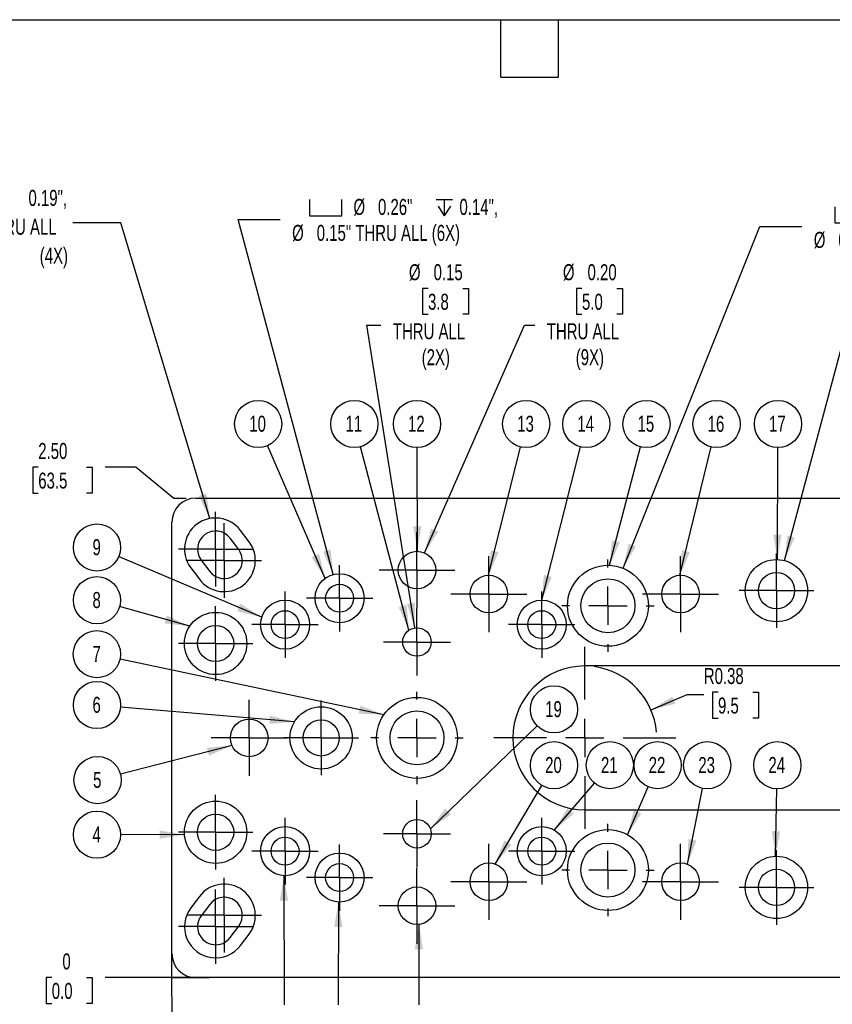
# Model space of a CAD drawing. Header units: inches. Extents: x 0.5 to 21.5, y 0.5 to 16.5.
# Tile 3 of 5: x 5.7 to 14.2, y 6.2 to 16.5. Entities that reach past the tile are written whole.
import ezdxf

# ---------------------------------------------------------------- set-up
doc = ezdxf.new("R2010")
doc.units = ezdxf.units.IN
doc.header["$LTSCALE"] = 2
doc.header["$MEASUREMENT"] = 0
doc.header["$PDSIZE"] = -1
doc.linetypes.add('CENTERX2', pattern=[0.8, 0.5, -0.1, 0.1, -0.1])
doc.layers.add('CENTER', color=40, linetype='CENTERX2')
doc.layers.add('DIMENSIONS', color=140, linetype='Continuous', lineweight=25)
doc.layers.add('TEXT', color=140, linetype='Continuous', lineweight=25)
doc.styles.add('SLDTEXTSTYLE0', font='TXT', dxfattribs={"width": 0.7})
doc.dimstyles.new('SLDDIMSTYLE10', dxfattribs={"dimtxt": 0.169922, "dimasz": 0.26, "dimexe": 0, "dimexo": 0.0625, "dimgap": 0.04248, "dimtad": 0, "dimtih": 1, "dimtoh": 1, "dimlfac": 0.5, "dimrnd": 1e-09, "dimdsep": 46, "dimtxsty": 'SLDTEXTSTYLE0', "dimsah": 1, "dimcen": 0, "dimadec": 0, "dimazin": 2, "dimtfac": 1, "dimtofl": 0, "dimtmove": 0, "dimatfit": 3, "dimfxl": 0, "dimfrac": 2, "dimtolj": 1, "dimtzin": 12, "dimarcsym": 0})
doc.dimstyles.new('SLDDIMSTYLE12', dxfattribs={"dimtxt": 0.18, "dimasz": 0.26, "dimexe": 0, "dimexo": 0.0625, "dimgap": 0, "dimtad": 0, "dimtih": 1, "dimtoh": 1, "dimdec": 0, "dimrnd": 1e-09, "dimzin": 0, "dimdsep": 46, "dimtxsty": 'Standard', "dimsah": 1, "dimcen": 0.09, "dimadec": 0, "dimazin": 0, "dimtfac": 0.26, "dimtdec": 0, "dimtofl": 0, "dimtmove": 0, "dimatfit": 3, "dimfxl": 0, "dimfrac": 2, "dimtolj": 1, "dimtzin": 0, "dimarcsym": 0})
doc.dimstyles.new('SLDDIMSTYLE2', dxfattribs={"dimtxt": 0.169922, "dimasz": 0.26, "dimexe": 0, "dimexo": 0.0625, "dimgap": 0.04248, "dimtad": 0, "dimtih": 1, "dimtoh": 1, "dimdec": 4, "dimzin": 12, "dimdsep": 46, "dimtxsty": 'SLDTEXTSTYLE0', "dimsah": 1, "dimcen": 0.09, "dimadec": 0, "dimazin": 3, "dimtfac": 1, "dimtdec": 0, "dimtofl": 0, "dimtmove": 0, "dimatfit": 3, "dimfxl": 0, "dimfrac": 2, "dimtolj": 1, "dimtzin": 12, "dimarcsym": 0})
doc.dimstyles.new('SLDDIMSTYLE3', dxfattribs={"dimtxt": 0.169922, "dimasz": 0.26, "dimexe": 0, "dimexo": 0.0625, "dimgap": 0.04248, "dimtad": 0, "dimtih": 1, "dimtoh": 1, "dimdec": 0, "dimlfac": 0.5, "dimrnd": 1e-09, "dimdsep": 46, "dimtxsty": 'SLDTEXTSTYLE0', "dimblk1": 'NONE', "dimblk2": 'NONE', "dimsah": 1, "dimcen": 0.09, "dimadec": 0, "dimazin": 2, "dimtfac": 1, "dimtdec": 0, "dimtofl": 0, "dimtmove": 0, "dimatfit": 3, "dimldrblk": 'NONE', "dimfxl": 0, "dimfrac": 2, "dimtolj": 1, "dimtzin": 12, "dimarcsym": 0})
doc.dimstyles.new('SLDDIMSTYLE4', dxfattribs={"dimtxt": 0.169922, "dimasz": 0.26, "dimexe": 0, "dimexo": 0.0625, "dimgap": 0.04248, "dimtad": 0, "dimtih": 1, "dimtoh": 1, "dimlfac": 0.5, "dimrnd": 1e-09, "dimzin": 4, "dimdsep": 46, "dimtxsty": 'SLDTEXTSTYLE0', "dimblk1": 'NONE', "dimblk2": 'NONE', "dimsah": 1, "dimcen": 0.09, "dimadec": 0, "dimazin": 1, "dimtfac": 1, "dimtofl": 0, "dimtmove": 0, "dimatfit": 3, "dimldrblk": 'NONE', "dimfxl": 0, "dimfrac": 2, "dimtolj": 1, "dimtzin": 12, "dimarcsym": 0})
doc.dimstyles.new('SLDDIMSTYLE5', dxfattribs={"dimtxt": 0.169922, "dimasz": 0.26, "dimexe": 0, "dimexo": 0.0625, "dimgap": 0.04248, "dimtad": 0, "dimtih": 1, "dimtoh": 1, "dimlfac": 0.5, "dimrnd": 1e-09, "dimzin": 12, "dimdsep": 46, "dimtxsty": 'SLDTEXTSTYLE0', "dimblk1": 'NONE', "dimblk2": 'NONE', "dimsah": 1, "dimcen": 0.09, "dimadec": 0, "dimazin": 3, "dimtfac": 1, "dimtofl": 0, "dimtmove": 0, "dimatfit": 3, "dimldrblk": 'NONE', "dimfxl": 0, "dimfrac": 2, "dimtolj": 1, "dimtzin": 12, "dimarcsym": 0})
doc.dimstyles.new('SLDDIMSTYLE6', dxfattribs={"dimtxt": 0.169922, "dimasz": 0.26, "dimexe": 0, "dimexo": 0.0625, "dimgap": 0.04248, "dimtad": 0, "dimtih": 1, "dimtoh": 1, "dimlfac": 0.5, "dimrnd": 1e-09, "dimzin": 0, "dimdsep": 46, "dimtxsty": 'SLDTEXTSTYLE0', "dimsah": 1, "dimcen": 0, "dimadec": 0, "dimazin": 0, "dimtfac": 1, "dimtofl": 0, "dimtmove": 0, "dimatfit": 3, "dimfxl": 0, "dimfrac": 2, "dimtolj": 1, "dimtzin": 12, "dimarcsym": 0})
doc.dimstyles.new('SLDDIMSTYLE7', dxfattribs={"dimtxt": 0.169922, "dimasz": 0.26, "dimexe": 0, "dimexo": 0.0625, "dimgap": 0.04248, "dimtad": 0, "dimtih": 1, "dimtoh": 1, "dimlfac": 0.5, "dimrnd": 1e-09, "dimdsep": 46, "dimtxsty": 'SLDTEXTSTYLE0', "dimsah": 1, "dimcen": 0, "dimadec": 0, "dimazin": 2, "dimtfac": 1, "dimtofl": 0, "dimtmove": 0, "dimatfit": 3, "dimfxl": 0, "dimfrac": 2, "dimtolj": 1, "dimtzin": 12, "dimarcsym": 0})
doc.dimstyles.new('SLDDIMSTYLE8', dxfattribs={"dimtxt": 0.169922, "dimasz": 0.26, "dimexe": 0, "dimexo": 0.0625, "dimgap": 0.04248, "dimtad": 0, "dimtih": 1, "dimtoh": 1, "dimlfac": 0.5, "dimrnd": 1e-09, "dimzin": 12, "dimdsep": 46, "dimtxsty": 'SLDTEXTSTYLE0', "dimsah": 1, "dimcen": 0, "dimadec": 0, "dimazin": 3, "dimtfac": 1, "dimtofl": 0, "dimtmove": 0, "dimatfit": 3, "dimfxl": 0, "dimfrac": 2, "dimtolj": 1, "dimtzin": 12, "dimarcsym": 0})
doc.dimstyles.new('SLDDIMSTYLE9', dxfattribs={"dimtxt": 0.169922, "dimasz": 0.26, "dimexe": 0, "dimexo": 0.0625, "dimgap": 0.04248, "dimtad": 0, "dimtih": 1, "dimtoh": 1, "dimlfac": 0.5, "dimrnd": 1e-09, "dimzin": 12, "dimdsep": 46, "dimtxsty": 'SLDTEXTSTYLE0', "dimsah": 1, "dimcen": 0, "dimadec": 0, "dimazin": 3, "dimtfac": 1, "dimtofl": 0, "dimtmove": 0, "dimatfit": 3, "dimfxl": 0, "dimfrac": 2, "dimtolj": 1, "dimtzin": 12, "dimarcsym": 0})

# ---------------------------------------------------------------- blocks, each defined once
blk = doc.blocks.new('_D_2')
at = {"layer": 'DIMENSIONS'}
blk.add_line((15.501, 11.059), (16.547, 12.451), dxfattribs=at)
for start, end in [(53.0753, 94.2665), (131.4532, 180)]:
    blk.add_arc((15.84, 11.51), 0.927, start, end, dxfattribs=at)
for points in [[(16.397, 12.251), (16.189, 12.412), (16.15, 12.343)], [(14.914, 11.51), (14.989, 11.763), (14.91, 11.773)]]:
    blk.add_solid(points, dxfattribs=at)
at = {"layer": 'DIMENSIONS', "char_height": 0.1667, "attachment_point": 1, "style": 'SLDTEXTSTYLE0'}
for s, insert in [('127°', (15.227, 12.587)), ('(4X)', (15.252, 12.317))]:
    blk.add_mtext(s, dxfattribs=dict(at, insert=insert))
blk = doc.blocks.new('_D_3')
at = {"layer": 'DIMENSIONS'}
for p, q in [((6.015, 6.51), (5.958, 6.51)), ((5.958, 6.51), (5.958, 6.24)), ((6.379, 6.51), (6.436, 6.51)), ((6.436, 6.51), (6.436, 6.24)), ((7.268, 6.51), (6.571, 6.51)), ((7.268, 6.51), (7.661, 6.51)), ((7.661, 6.51), (7.368, 6.51)), ((5.958, 6.24), (6.015, 6.24)), ((6.436, 6.24), (6.379, 6.24))]:
    blk.add_line(p, q, dxfattribs=at)
at = {"layer": 'DIMENSIONS', "attachment_point": 1, "style": 'SLDTEXTSTYLE0'}
for s, insert, char_height in [('0', (6.126, 6.763), 0.167), ('0.0', (6.015, 6.455), 0.1667)]:
    blk.add_mtext(s, dxfattribs=dict(at, insert=insert, char_height=char_height))
blk = doc.blocks.new('_None')
blk = doc.blocks.new('_D_4')
at = {"layer": 'DIMENSIONS'}
for p, q in [((5.874, 11.833), (5.817, 11.833)), ((5.817, 11.833), (5.817, 11.563)), ((6.379, 11.833), (6.436, 11.833)), ((6.436, 11.833), (6.436, 11.563)), ((6.896, 11.833), (6.571, 11.833)), ((6.896, 11.833), (7.289, 11.51)), ((5.817, 11.563), (5.874, 11.563)), ((6.436, 11.563), (6.379, 11.563)), ((7.289, 11.51), (7.418, 11.51))]:
    blk.add_line(p, q, dxfattribs=at)
at = {"layer": 'DIMENSIONS', "char_height": 0.1667, "attachment_point": 1, "style": 'SLDTEXTSTYLE0'}
for s, insert in [('2.50', (5.874, 12.086)), ('63.5', (5.874, 11.777))]:
    blk.add_mtext(s, dxfattribs=dict(at, insert=insert))
blk = doc.blocks.new('_D_5')
at = {"layer": 'DIMENSIONS'}
for p, q in [((7.27, 6.117), (7.268, 6.51)), ((7.27, 6.117), (7.27, 5.723)), ((7.27, 5.531), (7.27, 5.588)), ((7.27, 5.588), (7.54, 5.588)), ((7.54, 5.588), (7.54, 5.531)), ((7.27, 5.167), (7.27, 5.11)), ((7.54, 5.11), (7.54, 5.167)), ((7.27, 5.11), (7.54, 5.11))]:
    blk.add_line(p, q, dxfattribs=at)
at = {"layer": 'DIMENSIONS', "attachment_point": 1, "rotation": 90, "style": 'SLDTEXTSTYLE0'}
for s, insert, char_height in [('0.0', (7.326, 5.167), 0.1667), ('0', (7.017, 5.278), 0.167)]:
    blk.add_mtext(s, dxfattribs=dict(at, insert=insert, char_height=char_height))
blk = doc.blocks.new('_D_6')
at = {"layer": 'DIMENSIONS'}
for p, q in [((15.882, 6.66), (15.882, 5.723)), ((15.882, 5.531), (15.882, 5.588)), ((15.882, 5.588), (16.152, 5.588)), ((16.152, 5.588), (16.152, 5.531)), ((15.882, 4.884), (15.882, 4.827)), ((15.882, 4.827), (16.152, 4.827)), ((16.152, 4.827), (16.152, 4.884))]:
    blk.add_line(p, q, dxfattribs=at)
at = {"layer": 'DIMENSIONS', "char_height": 0.1667, "attachment_point": 1, "rotation": 90, "style": 'SLDTEXTSTYLE0'}
for s, insert in [('109.4', (15.937, 4.884)), ('4.31', (15.629, 4.955))]:
    blk.add_mtext(s, dxfattribs=dict(at, insert=insert))
blk = doc.blocks.new('_D_7')
at = {"layer": 'DIMENSIONS'}
for p, q in [((11.546, 13.698), (11.489, 13.698)), ((11.489, 13.698), (11.489, 13.428)), ((11.91, 13.698), (11.967, 13.698)), ((11.967, 13.698), (11.967, 13.428)), ((11.489, 13.428), (11.546, 13.428)), ((11.967, 13.428), (11.91, 13.428)), ((9.904, 10.94), (10.948, 13.316)), ((10.948, 13.316), (11.054, 13.316))]:
    blk.add_line(p, q, dxfattribs=at)
blk.add_solid([(9.904, 10.94), (10.045, 11.162), (9.972, 11.194)], dxfattribs=at)
at = {"layer": 'DIMENSIONS', "char_height": 0.1667, "attachment_point": 1, "style": 'SLDTEXTSTYLE0'}
for s, insert in [('%%c', (11.347, 13.95)), ('0.20', (11.604, 13.95)), ('5.0', (11.546, 13.642)), ('THRU ALL', (11.179, 13.334)), ('(9X)', (11.481, 13.064))]:
    blk.add_mtext(s, dxfattribs=dict(at, insert=insert))
blk = doc.blocks.new('_D_8')
at = {"layer": 'DIMENSIONS'}
for p, q in [((9.94, 13.698), (9.883, 13.698)), ((9.883, 13.698), (9.883, 13.428)), ((10.304, 13.698), (10.361, 13.698)), ((10.361, 13.698), (10.361, 13.428)), ((9.883, 13.428), (9.94, 13.428)), ((10.361, 13.428), (10.304, 13.428)), ((9.801, 10.158), (9.301, 13.316)), ((9.301, 13.316), (9.448, 13.316))]:
    blk.add_line(p, q, dxfattribs=at)
blk.add_solid([(9.801, 10.158), (9.8, 10.421), (9.721, 10.408)], dxfattribs=at)
at = {"layer": 'DIMENSIONS', "char_height": 0.1667, "attachment_point": 1, "style": 'SLDTEXTSTYLE0'}
for s, insert in [('%%c', (9.741, 13.95)), ('0.15', (9.998, 13.95)), ('3.8', (9.94, 13.642)), ('THRU ALL', (9.573, 13.334)), ('(2X)', (9.874, 13.064))]:
    blk.add_mtext(s, dxfattribs=dict(at, insert=insert))
blk = doc.blocks.new('SW_SYMBOL_HOLE_SPOT')
at = {"layer": 'DIMENSIONS', "color": 0}
for p, q in [((0, 68.9), (0, 5.9)), ((126, 5.9), (126, 68.9)), ((0, 5.9), (126, 5.9))]:
    blk.add_line(p, q, dxfattribs=at)
blk = doc.blocks.new('SW_SYMBOL_HOLE_DEPTH')
at = {"layer": 'DIMENSIONS', "color": 0}
for p, q in [((0, 68.9), (63, 68.9)), ((7.9, 43.7), (31.5, 5.9)), ((31.5, 68.9), (31.5, 5.9)), ((55.1, 43.7), (31.5, 5.9))]:
    blk.add_line(p, q, dxfattribs=at)
blk = doc.blocks.new('_D_9')
at = {"layer": 'DIMENSIONS'}
for p, q in [((13.659, 10.86), (14.33, 13.365)), ((14.33, 13.365), (14.795, 13.365))]:
    blk.add_line(p, q, dxfattribs=at)
blk.add_solid([(13.659, 10.86), (13.765, 11.1), (13.688, 11.121)], dxfattribs=at)
at = {"layer": 'DIMENSIONS', "xscale": 0.002688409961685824, "yscale": 0.002688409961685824, "zscale": 0.002688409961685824}
for name, p in [('SW_SYMBOL_HOLE_SPOT', (14.893, 13.522)), ('SW_SYMBOL_HOLE_DEPTH', (16.215, 13.522))]:
    blk.add_blockref(name, p, dxfattribs=at)
at = {"layer": 'DIMENSIONS', "attachment_point": 1, "style": 'SLDTEXTSTYLE0'}
for s, insert, char_height in [('%%c', (15.352, 13.715), 0.1667), ('0.32"', (15.608, 13.715), 0.1667), ('0.19"', (16.458, 13.715), 0.1667), ('%%c', (14.92, 13.445), 0.1667), ('0.19" THRU ALL', (15.176, 13.445), 0.16667), ('(5X)', (15.731, 13.175), 0.1667)]:
    blk.add_mtext(s, dxfattribs=dict(at, insert=insert, char_height=char_height))
blk = doc.blocks.new('_D_10')
at = {"layer": 'DIMENSIONS'}
for p, q in [((8.951, 10.714), (7.96, 14.416)), ((7.96, 14.416), (8.397, 14.416))]:
    blk.add_line(p, q, dxfattribs=at)
blk.add_solid([(8.951, 10.714), (8.923, 10.976), (8.846, 10.955)], dxfattribs=at)
at = {"layer": 'DIMENSIONS', "xscale": 0.002688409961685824, "yscale": 0.002688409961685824, "zscale": 0.002688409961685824}
for name, p in [('SW_SYMBOL_HOLE_SPOT', (8.702, 14.438)), ('SW_SYMBOL_HOLE_DEPTH', (10.025, 14.438))]:
    blk.add_blockref(name, p, dxfattribs=at)
at = {"layer": 'DIMENSIONS', "attachment_point": 1, "style": 'SLDTEXTSTYLE0'}
for s, insert, char_height in [('%%c', (9.162, 14.631), 0.1667), ('0.26"', (9.418, 14.631), 0.1667), ('0.14",', (10.268, 14.631), 0.1667), ('0.15" THRU ALL (6X)', (8.779, 14.36), 0.16667), ('%%c', (8.522, 14.36), 0.1667)]:
    blk.add_mtext(s, dxfattribs=dict(at, insert=insert, char_height=char_height))
blk = doc.blocks.new('_D_11')
at = {"layer": 'DIMENSIONS'}
for p, q in [((11.974, 10.78), (13.402, 14.342)), ((13.402, 14.342), (13.839, 14.342))]:
    blk.add_line(p, q, dxfattribs=at)
blk.add_solid([(11.974, 10.78), (12.108, 11.006), (12.033, 11.036)], dxfattribs=at)
at = {"layer": 'DIMENSIONS', "xscale": 0.002688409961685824, "yscale": 0.002688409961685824, "zscale": 0.002688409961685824}
for name, p in [('SW_SYMBOL_HOLE_SPOT', (14.185, 14.364)), ('SW_SYMBOL_HOLE_DEPTH', (15.507, 14.364))]:
    blk.add_blockref(name, p, dxfattribs=at)
at = {"layer": 'DIMENSIONS', "attachment_point": 1, "style": 'SLDTEXTSTYLE0'}
for s, insert, char_height in [('%%c', (14.644, 14.557), 0.1667), ('0.42"', (14.9, 14.557), 0.1667), ('0.28"', (15.75, 14.557), 0.1667), ('%%c', (13.964, 14.287), 0.1667), ('0.28" THRU ALL (3X)', (14.221, 14.287), 0.16667)]:
    blk.add_mtext(s, dxfattribs=dict(at, insert=insert, char_height=char_height))
blk = doc.blocks.new('_D_12')
at = {"layer": 'DIMENSIONS'}
for p, q in [((12.266, 9.302), (12.644, 9.462)), ((12.644, 9.462), (12.817, 9.462)), ((12.965, 9.486), (12.908, 9.486)), ((12.908, 9.486), (12.908, 9.216)), ((13.329, 9.486), (13.386, 9.486)), ((13.386, 9.486), (13.386, 9.216)), ((12.908, 9.216), (12.965, 9.216)), ((13.386, 9.216), (13.329, 9.216))]:
    blk.add_line(p, q, dxfattribs=at)
blk.add_arc((11.575, 9.01), 0.75, 4.4851, 82.4054, dxfattribs=at)
blk.add_solid([(12.266, 9.302), (12.521, 9.367), (12.489, 9.441)], dxfattribs=at)
at = {"layer": 'DIMENSIONS', "char_height": 0.1667, "attachment_point": 1, "style": 'SLDTEXTSTYLE0'}
for s, insert in [('R0.38', (12.817, 9.739)), ('9.5', (12.965, 9.431))]:
    blk.add_mtext(s, dxfattribs=dict(at, insert=insert))
blk = doc.blocks.new('SW_NOTE_0_7')
at = {"layer": 'TEXT', "color": 0, "xscale": 0.002688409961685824, "yscale": 0.002688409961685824, "zscale": 0.002688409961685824}
for name, p in [('SW_SYMBOL_HOLE_SPOT', (-3.822, 0.151)), ('SW_SYMBOL_HOLE_DEPTH', (-0.965, 0.151))]:
    blk.add_blockref(name, p, dxfattribs=at)
at = {"layer": 'TEXT', "color": 0, "attachment_point": 3, "style": 'SLDTEXTSTYLE0'}
for s, insert, char_height in [('M-SLOT 0.32"X0.40"', (-1.134, 0.343), 0.16667), ('0.19",', (-0.06, 0.343), 0.1667), ('M-SLOT 0.19"X0.26 THRU ALL', (-0.169, 0.042), 0.16667), ('(4X)', (-0.05, -0.259), 0.1667)]:
    blk.add_mtext(s, dxfattribs=dict(at, insert=insert, char_height=char_height))
blk = doc.blocks.new('SW_NOTE_0_11')
at = {"layer": 'TEXT', "color": 0}
blk.add_circle((-0.246, 0), 0.246, dxfattribs=at)
at = {"layer": 'TEXT', "color": 0, "insert": (-0.249, 0.086), "char_height": 0.167, "attachment_point": 2, "style": 'SLDTEXTSTYLE0'}
blk.add_mtext('4', dxfattribs=at)
blk = doc.blocks.new('SW_NOTE_0_12')
at = {"layer": 'TEXT', "color": 0}
blk.add_circle((-0.238, -0.061), 0.246, dxfattribs=at)
at = {"layer": 'TEXT', "color": 0, "insert": (-0.241, 0.025), "char_height": 0.167, "attachment_point": 2, "style": 'SLDTEXTSTYLE0'}
blk.add_mtext('5', dxfattribs=at)
blk = doc.blocks.new('SW_NOTE_0_13')
at = {"layer": 'TEXT', "color": 0}
blk.add_circle((-0.245, 0.021), 0.246, dxfattribs=at)
at = {"layer": 'TEXT', "color": 0, "insert": (-0.248, 0.107), "char_height": 0.167, "attachment_point": 2, "style": 'SLDTEXTSTYLE0'}
blk.add_mtext('6', dxfattribs=at)
blk = doc.blocks.new('SW_NOTE_0_14')
at = {"layer": 'TEXT', "color": 0}
blk.add_circle((-0.241, 0.051), 0.246, dxfattribs=at)
at = {"layer": 'TEXT', "color": 0, "insert": (-0.244, 0.137), "char_height": 0.167, "attachment_point": 2, "style": 'SLDTEXTSTYLE0'}
blk.add_mtext('7', dxfattribs=at)
blk = doc.blocks.new('SW_NOTE_0_15')
at = {"layer": 'TEXT', "color": 0}
blk.add_circle((-0.237, 0.066), 0.246, dxfattribs=at)
at = {"layer": 'TEXT', "color": 0, "insert": (-0.24, 0.152), "char_height": 0.167, "attachment_point": 2, "style": 'SLDTEXTSTYLE0'}
blk.add_mtext('8', dxfattribs=at)
blk = doc.blocks.new('SW_NOTE_0_16')
at = {"layer": 'TEXT', "color": 0}
blk.add_circle((-0.226, 0.096), 0.246, dxfattribs=at)
at = {"layer": 'TEXT', "color": 0, "insert": (-0.229, 0.182), "char_height": 0.167, "attachment_point": 2, "style": 'SLDTEXTSTYLE0'}
blk.add_mtext('9', dxfattribs=at)
blk = doc.blocks.new('SW_NOTE_0_17')
at = {"layer": 'TEXT', "color": 0}
blk.add_circle((-0.098, 0.226), 0.246, dxfattribs=at)
at = {"layer": 'TEXT', "color": 0, "insert": (-0.104, 0.312), "char_height": 0.1667, "attachment_point": 2, "style": 'SLDTEXTSTYLE0'}
blk.add_mtext('10', dxfattribs=at)
blk = doc.blocks.new('SW_NOTE_0_18')
at = {"layer": 'TEXT', "color": 0}
blk.add_circle((-0.063, 0.238), 0.246, dxfattribs=at)
at = {"layer": 'TEXT', "color": 0, "insert": (-0.069, 0.324), "char_height": 0.1667, "attachment_point": 2, "style": 'SLDTEXTSTYLE0'}
blk.add_mtext('11', dxfattribs=at)
blk = doc.blocks.new('SW_NOTE_0_19')
at = {"layer": 'TEXT', "color": 0}
blk.add_circle((-0.001, 0.246), 0.246, dxfattribs=at)
at = {"layer": 'TEXT', "color": 0, "insert": (-0.007, 0.332), "char_height": 0.1667, "attachment_point": 2, "style": 'SLDTEXTSTYLE0'}
blk.add_mtext('12', dxfattribs=at)
blk = doc.blocks.new('SW_NOTE_0_20')
at = {"layer": 'TEXT', "color": 0}
blk.add_circle((0.059, 0.239), 0.246, dxfattribs=at)
at = {"layer": 'TEXT', "color": 0, "insert": (0.053, 0.325), "char_height": 0.1667, "attachment_point": 2, "style": 'SLDTEXTSTYLE0'}
blk.add_mtext('13', dxfattribs=at)
blk = doc.blocks.new('SW_NOTE_0_21')
at = {"layer": 'TEXT', "color": 0}
blk.add_circle((0.06, 0.238), 0.246, dxfattribs=at)
at = {"layer": 'TEXT', "color": 0, "insert": (0.054, 0.324), "char_height": 0.1667, "attachment_point": 2, "style": 'SLDTEXTSTYLE0'}
blk.add_mtext('14', dxfattribs=at)
blk = doc.blocks.new('SW_NOTE_0_22')
at = {"layer": 'TEXT', "color": 0}
blk.add_circle((0.062, 0.238), 0.246, dxfattribs=at)
at = {"layer": 'TEXT', "color": 0, "insert": (0.056, 0.324), "char_height": 0.1667, "attachment_point": 2, "style": 'SLDTEXTSTYLE0'}
blk.add_mtext('15', dxfattribs=at)
blk = doc.blocks.new('SW_NOTE_0_23')
at = {"layer": 'TEXT', "color": 0}
blk.add_circle((0.058, 0.239), 0.246, dxfattribs=at)
at = {"layer": 'TEXT', "color": 0, "insert": (0.052, 0.325), "char_height": 0.1667, "attachment_point": 2, "style": 'SLDTEXTSTYLE0'}
blk.add_mtext('16', dxfattribs=at)
blk = doc.blocks.new('SW_NOTE_0_24')
at = {"layer": 'TEXT', "color": 0}
blk.add_circle((0.001, 0.246), 0.246, dxfattribs=at)
at = {"layer": 'TEXT', "color": 0, "insert": (-0.005, 0.332), "char_height": 0.1667, "attachment_point": 2, "style": 'SLDTEXTSTYLE0'}
blk.add_mtext('17', dxfattribs=at)
blk = doc.blocks.new('SW_NOTE_0_26')
at = {"layer": 'TEXT', "color": 0}
blk.add_circle((0.177, 0.171), 0.246, dxfattribs=at)
at = {"layer": 'TEXT', "color": 0, "insert": (0.171, 0.257), "char_height": 0.1667, "attachment_point": 2, "style": 'SLDTEXTSTYLE0'}
blk.add_mtext('19', dxfattribs=at)
blk = doc.blocks.new('SW_NOTE_0_27')
at = {"layer": 'TEXT', "color": 0}
blk.add_circle((0.126, 0.211), 0.246, dxfattribs=at)
at = {"layer": 'TEXT', "color": 0, "insert": (0.12, 0.297), "char_height": 0.1667, "attachment_point": 2, "style": 'SLDTEXTSTYLE0'}
blk.add_mtext('20', dxfattribs=at)
blk = doc.blocks.new('SW_NOTE_0_28')
at = {"layer": 'TEXT', "color": 0}
blk.add_circle((0.16, 0.187), 0.246, dxfattribs=at)
at = {"layer": 'TEXT', "color": 0, "insert": (0.154, 0.273), "char_height": 0.1667, "attachment_point": 2, "style": 'SLDTEXTSTYLE0'}
blk.add_mtext('21', dxfattribs=at)
blk = doc.blocks.new('SW_NOTE_0_29')
at = {"layer": 'TEXT', "color": 0}
blk.add_circle((0.097, 0.226), 0.246, dxfattribs=at)
at = {"layer": 'TEXT', "color": 0, "insert": (0.091, 0.312), "char_height": 0.1667, "attachment_point": 2, "style": 'SLDTEXTSTYLE0'}
blk.add_mtext('22', dxfattribs=at)
blk = doc.blocks.new('SW_NOTE_0_30')
at = {"layer": 'TEXT', "color": 0}
blk.add_circle((0.048, 0.241), 0.246, dxfattribs=at)
at = {"layer": 'TEXT', "color": 0, "insert": (0.042, 0.327), "char_height": 0.1667, "attachment_point": 2, "style": 'SLDTEXTSTYLE0'}
blk.add_mtext('23', dxfattribs=at)
blk = doc.blocks.new('SW_NOTE_0_31')
at = {"layer": 'TEXT', "color": 0}
blk.add_circle((0.005, 0.246), 0.246, dxfattribs=at)
at = {"layer": 'TEXT', "color": 0, "insert": (-0.001, 0.332), "char_height": 0.1667, "attachment_point": 2, "style": 'SLDTEXTSTYLE0'}
blk.add_mtext('24', dxfattribs=at)
blk = doc.blocks.new('SW_CENTERMARKSYMBOL_0')
at = {"layer": 'CENTER', "color": 0}
for p, q in [((0, 0.4), (0, 0.95)), ((0, 0), (0, 0.2)), ((-0.4, 0), (-0.95, 0)), ((0, 0), (-0.2, 0)), ((0, 0), (0, -0.2)), ((0, 0), (0.2, 0)), ((0.4, 0), (0.95, 0)), ((0, -0.4), (0, -0.95))]:
    blk.add_line(p, q, dxfattribs=at)
blk = doc.blocks.new('SW_CENTERMARKSYMBOL_1')
at = {"layer": 'CENTER', "color": 0}
for p, q in [((0, 0.2), (0, 0.389)), ((0, 0), (0, 0.2)), ((-0.2, 0), (-0.389, 0)), ((0, 0), (-0.2, 0)), ((0, 0), (0, -0.2)), ((0, 0), (0.2, 0)), ((0.2, 0), (0.389, 0)), ((0, -0.2), (0, -0.389))]:
    blk.add_line(p, q, dxfattribs=at)
blk = doc.blocks.new('SW_CENTERMARKSYMBOL_2')
at = {"layer": 'CENTER', "color": 0}
for p, q in [((0, 0.2), (0, 0.389)), ((0, 0), (0, 0.2)), ((-0.2, 0), (-0.389, 0)), ((0, 0), (-0.2, 0)), ((0, 0), (0, -0.2)), ((0, 0), (0.2, 0)), ((0.2, 0), (0.389, 0)), ((0, -0.2), (0, -0.389))]:
    blk.add_line(p, q, dxfattribs=at)
blk = doc.blocks.new('SW_CENTERMARKSYMBOL_3')
at = {"layer": 'CENTER', "color": 0}
for p, q in [((0, 0.2), (0, 0.389)), ((0, 0), (0, 0.2)), ((-0.2, 0), (-0.389, 0)), ((0, 0), (-0.2, 0)), ((0, 0), (0, -0.2)), ((0, 0), (0.2, 0)), ((0.2, 0), (0.389, 0)), ((0, -0.2), (0, -0.389))]:
    blk.add_line(p, q, dxfattribs=at)
blk = doc.blocks.new('SW_CENTERMARKSYMBOL_4')
at = {"layer": 'CENTER', "color": 0}
for p, q in [((0, 0.2), (0, 0.346)), ((0, 0), (0, 0.2)), ((-0.2, 0), (-0.346, 0)), ((0, 0), (-0.2, 0)), ((0, 0), (0, -0.2)), ((0, 0), (0.2, 0)), ((0.2, 0), (0.346, 0)), ((0, -0.2), (0, -0.346))]:
    blk.add_line(p, q, dxfattribs=at)
blk = doc.blocks.new('SW_CENTERMARKSYMBOL_5')
at = {"layer": 'CENTER', "color": 0}
for p, q in [((0, 0.2), (0, 0.346)), ((0, 0), (0, 0.2)), ((-0.2, 0), (-0.346, 0)), ((0, 0), (-0.2, 0)), ((0, 0), (0, -0.2)), ((0, 0), (0.2, 0)), ((0.2, 0), (0.346, 0)), ((0, -0.2), (0, -0.346))]:
    blk.add_line(p, q, dxfattribs=at)
blk = doc.blocks.new('SW_CENTERMARKSYMBOL_6')
at = {"layer": 'CENTER', "color": 0}
for p, q in [((0, 0.2), (0, 0.3959)), ((0, 0), (0, 0.2)), ((-0.2, 0), (-0.3959, 0)), ((0, 0), (-0.2, 0)), ((0, 0), (0, -0.2)), ((0, 0), (0.2, 0)), ((0.2, 0), (0.3959, 0)), ((0, -0.2), (0, -0.3959))]:
    blk.add_line(p, q, dxfattribs=at)
blk = doc.blocks.new('SW_CENTERMARKSYMBOL_7')
at = {"layer": 'CENTER', "color": 0}
for p, q in [((0, 0.2), (0, 0.3959)), ((0, 0), (0, 0.2)), ((-0.2, 0), (-0.3959, 0)), ((0, 0), (-0.2, 0)), ((0, 0), (0, -0.2)), ((0, 0), (0.2, 0)), ((0.2, 0), (0.3959, 0)), ((0, -0.2), (0, -0.3959))]:
    blk.add_line(p, q, dxfattribs=at)
blk = doc.blocks.new('SW_CENTERMARKSYMBOL_8')
at = {"layer": 'CENTER', "color": 0}
for p, q in [((0, 0.2), (0, 0.349)), ((0, 0), (0, 0.2)), ((-0.2, 0), (-0.349, 0)), ((0, 0), (-0.2, 0)), ((0, 0), (0, -0.2)), ((0, 0), (0.2, 0)), ((0.2, 0), (0.349, 0)), ((0, -0.2), (0, -0.349))]:
    blk.add_line(p, q, dxfattribs=at)
blk = doc.blocks.new('SW_CENTERMARKSYMBOL_9')
at = {"layer": 'CENTER', "color": 0}
for p, q in [((0, 0.2), (0, 0.346)), ((0, 0), (0, 0.2)), ((-0.2, 0), (-0.346, 0)), ((0, 0), (-0.2, 0)), ((0, 0), (0, -0.2)), ((0, 0), (0.2, 0)), ((0.2, 0), (0.346, 0)), ((0, -0.2), (0, -0.346))]:
    blk.add_line(p, q, dxfattribs=at)
blk = doc.blocks.new('SW_CENTERMARKSYMBOL_10')
at = {"layer": 'CENTER', "color": 0}
for p, q in [((0, 0.4), (0, 0.48125)), ((0, 0), (0, 0.2)), ((-0.4, 0), (-0.48125, 0)), ((0, 0), (-0.2, 0)), ((0, 0), (0, -0.2)), ((0, 0), (0.2, 0)), ((0.4, 0), (0.48125, 0)), ((0, -0.4), (0, -0.48125))]:
    blk.add_line(p, q, dxfattribs=at)
blk = doc.blocks.new('SW_CENTERMARKSYMBOL_11')
at = {"layer": 'CENTER', "color": 0}
for p, q in [((0, 0.2), (0, 0.3959)), ((0, 0), (0, 0.2)), ((-0.2, 0), (-0.3959, 0)), ((0, 0), (-0.2, 0)), ((0, 0), (0, -0.2)), ((0, 0), (0.2, 0)), ((0.2, 0), (0.3959, 0)), ((0, -0.2), (0, -0.3959))]:
    blk.add_line(p, q, dxfattribs=at)
blk = doc.blocks.new('SW_CENTERMARKSYMBOL_12')
at = {"layer": 'CENTER', "color": 0}
for p, q in [((0, 0.2), (0, 0.389)), ((0, 0), (0, 0.2)), ((-0.2, 0), (-0.389, 0)), ((0, 0), (-0.2, 0)), ((0, 0), (0, -0.2)), ((0, 0), (0.2, 0)), ((0.2, 0), (0.389, 0)), ((0, -0.2), (0, -0.389))]:
    blk.add_line(p, q, dxfattribs=at)
blk = doc.blocks.new('SW_CENTERMARKSYMBOL_19')
at = {"layer": 'CENTER', "color": 0}
for p, q in [((0, 0.2), (0, 0.389)), ((0, 0), (0, 0.2)), ((-0.2, 0), (-0.389, 0)), ((0, 0), (-0.2, 0)), ((0, 0), (0, -0.2)), ((0, 0), (0.2, 0)), ((0.2, 0), (0.389, 0)), ((0, -0.2), (0, -0.389))]:
    blk.add_line(p, q, dxfattribs=at)
blk = doc.blocks.new('SW_CENTERMARKSYMBOL_20')
at = {"layer": 'CENTER', "color": 0}
for p, q in [((0, 0.2), (0, 0.3959)), ((0, 0), (0, 0.2)), ((-0.2, 0), (-0.3959, 0)), ((0, 0), (-0.2, 0)), ((0, 0), (0, -0.2)), ((0, 0), (0.2, 0)), ((0.2, 0), (0.3959, 0)), ((0, -0.2), (0, -0.3959))]:
    blk.add_line(p, q, dxfattribs=at)
blk = doc.blocks.new('SW_CENTERMARKSYMBOL_21')
at = {"layer": 'CENTER', "color": 0}
for p, q in [((0, 0.4), (0, 0.48125)), ((0, 0), (0, 0.2)), ((-0.4, 0), (-0.48125, 0)), ((0, 0), (-0.2, 0)), ((0, 0), (0, -0.2)), ((0, 0), (0.2, 0)), ((0.4, 0), (0.48125, 0)), ((0, -0.4), (0, -0.48125))]:
    blk.add_line(p, q, dxfattribs=at)
blk = doc.blocks.new('SW_CENTERMARKSYMBOL_22')
at = {"layer": 'CENTER', "color": 0}
for p, q in [((0, 0.2), (0, 0.346)), ((0, 0), (0, 0.2)), ((-0.2, 0), (-0.346, 0)), ((0, 0), (-0.2, 0)), ((0, 0), (0, -0.2)), ((0, 0), (0.2, 0)), ((0.2, 0), (0.346, 0)), ((0, -0.2), (0, -0.346))]:
    blk.add_line(p, q, dxfattribs=at)
blk = doc.blocks.new('SW_CENTERMARKSYMBOL_23')
at = {"layer": 'CENTER', "color": 0}
for p, q in [((0, 0.2), (0, 0.3959)), ((0, 0), (0, 0.2)), ((-0.2, 0), (-0.3959, 0)), ((0, 0), (-0.2, 0)), ((0, 0), (0, -0.2)), ((0, 0), (0.2, 0)), ((0.2, 0), (0.3959, 0)), ((0, -0.2), (0, -0.3959))]:
    blk.add_line(p, q, dxfattribs=at)
blk = doc.blocks.new('SW_CENTERMARKSYMBOL_24')
at = {"layer": 'CENTER', "color": 0}
for p, q in [((0, 0.2), (0, 0.3959)), ((0, 0), (0, 0.2)), ((-0.2, 0), (-0.3959, 0)), ((0, 0), (-0.2, 0)), ((0, 0), (0, -0.2)), ((0, 0), (0.2, 0)), ((0.2, 0), (0.3959, 0)), ((0, -0.2), (0, -0.3959))]:
    blk.add_line(p, q, dxfattribs=at)
blk = doc.blocks.new('SW_CENTERMARKSYMBOL_25')
at = {"layer": 'CENTER', "color": 0}
for p, q in [((0, 0.2), (0, 0.349)), ((0, 0), (0, 0.2)), ((-0.2, 0), (-0.349, 0)), ((0, 0), (-0.2, 0)), ((0, 0), (0, -0.2)), ((0, 0), (0.2, 0)), ((0.2, 0), (0.349, 0)), ((0, -0.2), (0, -0.349))]:
    blk.add_line(p, q, dxfattribs=at)
blk = doc.blocks.new('SW_CENTERMARKSYMBOL_26')
at = {"layer": 'CENTER', "color": 0}
for p, q in [((0, 0.4), (0, 0.48125)), ((0, 0), (0, 0.2)), ((-0.4, 0), (-0.48125, 0)), ((0, 0), (-0.2, 0)), ((0, 0), (0, -0.2)), ((0, 0), (0.2, 0)), ((0.4, 0), (0.48125, 0)), ((0, -0.4), (0, -0.48125))]:
    blk.add_line(p, q, dxfattribs=at)
blk = doc.blocks.new('SW_CENTERMARKSYMBOL_27')
at = {"layer": 'CENTER', "color": 0}
for p, q in [((0, 0.2), (0, 0.389)), ((0, 0), (0, 0.2)), ((-0.2, 0), (-0.389, 0)), ((0, 0), (-0.2, 0)), ((0, 0), (0, -0.2)), ((0, 0), (0.2, 0)), ((0.2, 0), (0.389, 0)), ((0, -0.2), (0, -0.389))]:
    blk.add_line(p, q, dxfattribs=at)
blk = doc.blocks.new('SW_CENTERMARKSYMBOL_28')
at = {"layer": 'CENTER', "color": 0}
for p, q in [((0, 0.2), (0, 0.3959)), ((0, 0), (0, 0.2)), ((-0.2, 0), (-0.3959, 0)), ((0, 0), (-0.2, 0)), ((0, 0), (0, -0.2)), ((0, 0), (0.2, 0)), ((0.2, 0), (0.3959, 0)), ((0, -0.2), (0, -0.3959))]:
    blk.add_line(p, q, dxfattribs=at)
blk = doc.blocks.new('SW_CENTERMARKSYMBOL_29')
at = {"layer": 'CENTER', "color": 0}
for p, q in [((0, 0.2), (0, 0.389)), ((0, 0), (0, 0.2)), ((-0.2, 0), (-0.389, 0)), ((0, 0), (-0.2, 0)), ((0, 0), (0, -0.2)), ((0, 0), (0.2, 0)), ((0.2, 0), (0.389, 0)), ((0, -0.2), (0, -0.389))]:
    blk.add_line(p, q, dxfattribs=at)
blk = doc.blocks.new('SW_CENTERMARKSYMBOL_30')
at = {"layer": 'CENTER', "color": 0}
for p, q in [((0, 0.2), (0, 0.346)), ((0, 0), (0, 0.2)), ((-0.2, 0), (-0.346, 0)), ((0, 0), (-0.2, 0)), ((0, 0), (0, -0.2)), ((0, 0), (0.2, 0)), ((0.2, 0), (0.346, 0)), ((0, -0.2), (0, -0.346))]:
    blk.add_line(p, q, dxfattribs=at)
blk = doc.blocks.new('SW_CENTERMARKSYMBOL_31')
at = {"layer": 'CENTER', "color": 0}
for p, q in [((0, 0.2), (0, 0.346)), ((0, 0), (0, 0.2)), ((-0.2, 0), (-0.346, 0)), ((0, 0), (-0.2, 0)), ((0, 0), (0, -0.2)), ((0, 0), (0.2, 0)), ((0.2, 0), (0.346, 0)), ((0, -0.2), (0, -0.346))]:
    blk.add_line(p, q, dxfattribs=at)
blk = doc.blocks.new('SW_CENTERMARKSYMBOL_32')
at = {"layer": 'CENTER', "color": 0}
for p, q in [((0, 0.2), (0, 0.389)), ((0, 0), (0, 0.2)), ((-0.2, 0), (-0.389, 0)), ((0, 0), (-0.2, 0)), ((0, 0), (0, -0.2)), ((0, 0), (0.2, 0)), ((0.2, 0), (0.389, 0)), ((0, -0.2), (0, -0.389))]:
    blk.add_line(p, q, dxfattribs=at)
blk = doc.blocks.new('SW_CENTERMARKSYMBOL_33')
at = {"layer": 'CENTER', "color": 0}
for p, q in [((0, 0.2), (0, 0.389)), ((0, 0), (0, 0.2)), ((-0.2, 0), (-0.389, 0)), ((0, 0), (-0.2, 0)), ((0, 0), (0, -0.2)), ((0, 0), (0.2, 0)), ((0.2, 0), (0.389, 0)), ((0, -0.2), (0, -0.389))]:
    blk.add_line(p, q, dxfattribs=at)

msp = doc.modelspace()

# ---------------------------------------------------------------- linework, layer by layer
for p, q in [((7.5177, 11.51039), (15.63187, 11.51039)), ((7.2677, 6.76039), (7.2677, 11.26039)), ((7.96468, 10.97427), (7.8752, 11.09277)), ((8.07308, 11.05612), (7.9836, 11.17462)), ((7.46518, 10.78317), (7.55466, 10.66467)), ((7.57358, 10.86502), (7.66306, 10.74652)), ((15.63187, 9.76039), (11.57478, 9.76039)), ((11.57478, 8.26039), (15.63187, 8.26039)), ((7.55466, 7.35612), (7.46518, 7.23761)), ((7.66306, 7.27427), (7.57358, 7.15576)), ((7.8752, 6.92801), (7.96468, 7.04652)), ((7.9836, 6.84616), (8.07308, 6.96467)), ((15.63187, 6.51039), (7.5177, 6.51039))]:
    msp.add_line(p, q)
for centre, radius in [((9.82478, 10.76039), 0.1959), ((11.81666, 10.38834), 0.422), ((13.57478, 10.54582), 0.3248), ((9.0177, 10.46708), 0.25591), ((10.57478, 10.51039), 0.1959), ((12.57478, 10.51039), 0.1959), ((13.57478, 10.54582), 0.18898), ((9.0177, 10.46708), 0.14567), ((11.81666, 10.38834), 0.28125), ((8.4488, 10.19149), 0.25591), ((11.12597, 10.19149), 0.25591), ((7.72439, 9.99464), 0.3248), ((8.4488, 10.19149), 0.14567), ((11.12597, 10.19149), 0.14567), ((7.72439, 9.99464), 0.18898), ((9.82478, 10.01039), 0.149), ((9.82478, 9.01039), 0.422), ((8.82478, 9.01039), 0.3248), ((9.82478, 9.01039), 0.28125), ((8.07478, 9.01039), 0.1959), ((8.82478, 9.01039), 0.18898), ((7.72439, 8.02614), 0.3248), ((7.72439, 8.02614), 0.18898), ((9.82478, 8.01039), 0.149), ((8.4488, 7.82929), 0.25591), ((11.12597, 7.82929), 0.25591), ((11.81666, 7.63244), 0.422), ((8.4488, 7.82929), 0.14567), ((11.12597, 7.82929), 0.14567), ((11.81666, 7.63244), 0.28125), ((9.0177, 7.5537), 0.25591), ((10.57478, 7.51039), 0.1959), ((12.57478, 7.51039), 0.1959), ((13.57478, 7.45134), 0.3248), ((9.0177, 7.5537), 0.14567), ((13.57478, 7.45134), 0.18898), ((9.82478, 7.26039), 0.1959)]:
    msp.add_circle(centre, radius)
for centre, radius, start, end in [((7.5177, 11.26039), 0.25, 90, 180), ((7.72439, 10.9789), 0.3248, 37.055835, 217.055835), ((7.72439, 10.9789), 0.18898, 37.055835, 217.055835), ((7.81387, 10.86039), 0.3248, 217.055835, 37.055835), ((7.81387, 10.86039), 0.18898, 217.055835, 37.055835), ((11.57478, 9.01039), 0.75, 90, 270), ((7.81387, 7.16039), 0.3248, 322.944165, 142.944165), ((7.81387, 7.16039), 0.18898, 322.944165, 142.944165), ((7.72439, 7.04189), 0.3248, 142.944165, 322.944165), ((7.72439, 7.04189), 0.18898, 142.944165, 322.944165), ((7.5177, 6.76039), 0.25, 180, 270)]:
    msp.add_arc(centre, radius, start, end)
at = {"layer": 'CENTER'}
for p, q in [((7.2677, 6.51039), (7.2677, 6.76039)), ((7.5177, 6.51039), (7.2677, 6.51039))]:
    msp.add_line(p, q, dxfattribs=at)
at = {"layer": 'DIMENSIONS'}
msp.add_point((7.2677, 6.51039), dxfattribs=at)
at = {"layer": 'TEXT'}
for p, q in [((0.5, 16.5), (21.5, 16.5)), ((10.7, 15.9), (10.7, 16.5)), ((11.3, 15.9), (11.3, 16.5)), ((10.7, 15.9), (11.3, 15.9))]:
    msp.add_line(p, q, dxfattribs=at)

# ---------------------------------------------------------------- block references
at = {"layer": 'CENTER'}
for name, p in [('SW_CENTERMARKSYMBOL_33', (7.72439, 10.9789)), ('SW_CENTERMARKSYMBOL_32', (7.81387, 10.86039)), ('SW_CENTERMARKSYMBOL_24', (9.82478, 10.76039)), ('SW_CENTERMARKSYMBOL_23', (10.57478, 10.51039)), ('SW_CENTERMARKSYMBOL_20', (12.57478, 10.51039)), ('SW_CENTERMARKSYMBOL_19', (13.57478, 10.54582)), ('SW_CENTERMARKSYMBOL_31', (9.0177, 10.46708)), ('SW_CENTERMARKSYMBOL_21', (11.81666, 10.38834)), ('SW_CENTERMARKSYMBOL_30', (8.4488, 10.19149)), ('SW_CENTERMARKSYMBOL_22', (11.12597, 10.19149)), ('SW_CENTERMARKSYMBOL_29', (7.72439, 9.99464)), ('SW_CENTERMARKSYMBOL_25', (9.82478, 10.01039)), ('SW_CENTERMARKSYMBOL_0', (11.57478, 9.01039)), ('SW_CENTERMARKSYMBOL_26', (9.82478, 9.01039)), ('SW_CENTERMARKSYMBOL_28', (8.07478, 9.01039)), ('SW_CENTERMARKSYMBOL_27', (8.82478, 9.01039)), ('SW_CENTERMARKSYMBOL_3', (7.72439, 8.02614)), ('SW_CENTERMARKSYMBOL_8', (9.82478, 8.01039)), ('SW_CENTERMARKSYMBOL_4', (8.4488, 7.82929)), ('SW_CENTERMARKSYMBOL_9', (11.12597, 7.82929)), ('SW_CENTERMARKSYMBOL_10', (11.81666, 7.63244)), ('SW_CENTERMARKSYMBOL_7', (10.57478, 7.51039)), ('SW_CENTERMARKSYMBOL_11', (12.57478, 7.51039)), ('SW_CENTERMARKSYMBOL_5', (9.0177, 7.5537)), ('SW_CENTERMARKSYMBOL_12', (13.57478, 7.45134)), ('SW_CENTERMARKSYMBOL_6', (9.82478, 7.26039)), ('SW_CENTERMARKSYMBOL_2', (7.81387, 7.16039)), ('SW_CENTERMARKSYMBOL_1', (7.72439, 7.04189))]:
    msp.add_blockref(name, p, dxfattribs=at)
at = {"layer": 'TEXT'}
for name, p in [('SW_NOTE_0_7', (6.23442, 14.38174)), ('SW_NOTE_0_17', (8.26634, 12.05815)), ('SW_NOTE_0_18', (9.23425, 12.04601)), ('SW_NOTE_0_19', (9.82551, 12.03781)), ('SW_NOTE_0_20', (10.90423, 12.04504)), ('SW_NOTE_0_21', (11.53068, 12.04533)), ('SW_NOTE_0_22', (12.15659, 12.04576)), ('SW_NOTE_0_23', (12.89194, 12.04469)), ('SW_NOTE_0_24', (13.58918, 12.03781)), ('SW_NOTE_0_16', (6.71269, 10.90035)), ('SW_NOTE_0_15', (6.72302, 10.37992)), ('SW_NOTE_0_14', (6.72684, 9.83256)), ('SW_NOTE_0_13', (6.73126, 9.332)), ('SW_NOTE_0_26', (11.07756, 9.13682)), ('SW_NOTE_0_27', (11.12853, 8.51406)), ('SW_NOTE_0_28', (11.67684, 8.5385)), ('SW_NOTE_0_29', (12.23767, 8.49941)), ('SW_NOTE_0_30', (12.80448, 8.48407)), ('SW_NOTE_0_31', (13.57877, 8.47934)), ('SW_NOTE_0_12', (6.73086, 8.63122)), ('SW_NOTE_0_11', (6.73214, 8.00095))]:
    msp.add_blockref(name, p, dxfattribs=at)

# ---------------------------------------------------------------- dimensions: what is measured, and where the dimension line sits
at = {"layer": 'DIMENSIONS'}
for p1, p2, text, dimstyle, picture, middle in [((9.08393, 10.2199), (8.95146, 10.71427), '{\\fGDT;v}%%c0.26"{\\fGDT;x}0.14",\\P%%c0.15" THRU ALL (6X)', 'SLDDIMSTYLE9', '_D_10', (9.829, 14.41568)), ((11.65963, 9.99665), (11.97368, 10.78004), '{\\fGDT;v}%%c0.42"{\\fGDT;x}0.28"\\P%%c0.28" THRU ALL (3X)', 'SLDDIMSTYLE9', '_D_11', (15.27088, 14.34187)), ((9.84812, 9.86323), (9.80145, 10.15755), '<>\\PTHRU ALL\\P(2X)', 'SLDDIMSTYLE7', '_D_8', (10.12213, 13.42754)), ((9.74594, 10.58106), (9.90363, 10.93973), '<>\\PTHRU ALL\\P(9X)', 'SLDDIMSTYLE6', '_D_7', (11.72819, 13.42754))]:
    dim = msp.add_diameter_dim_2p(p1=p1, p2=p2, text=text, dimstyle=dimstyle, dxfattribs=at)
    dim.commit()
    dim.dimension.update_dxf_attribs({"geometry": picture, "text_midpoint": middle, "dimtype": 163})
dim = msp.add_diameter_dim_2p(p1=(13.49072, 10.23209), p2=(13.65885, 10.85956), text='{\\fGDT;v}%%c0.32"{\\fGDT;x}0.19"\\P%%c0.19" THRU ALL \\P(5X)', dimstyle='SLDDIMSTYLE8', override={"dimpost": '<>'}, dxfattribs=at)
dim.commit()
dim.dimension.update_dxf_attribs({"geometry": '_D_9', "text_midpoint": (15.97876, 13.36475), "dimtype": 163})
dim = msp.add_angular_dim_2l(base=(16.10084, 12.39956), line1=((15.44093, 10.9789), (15.35187, 10.86039)), line2=((15.63187, 11.51039), (7.5177, 11.51039)), text='<>\\P(4X)', dimstyle='SLDDIMSTYLE2', dxfattribs=at)
dim.commit()
dim.dimension.update_dxf_attribs({"geometry": '_D_2', "text_midpoint": (15.49919, 12.37184), "dimtype": 162})
for feature_location, offset, dtype, origin, dimstyle, picture, middle in [((7.5177, 11.51039), (-0.94663, 0.32226), 0, (7.2677, 6.51039), 'SLDDIMSTYLE4', '_D_4', (6.12639, 11.83265)), ((7.2676973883, 6.5103918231), (-0.6966273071, 0), 0, (7.2676973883, 6.5103918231), 'SLDDIMSTYLE3', '_D_3', (6.1970731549, 6.5103918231)), ((15.88187, 6.76039), (0, -1.0374), 1, (7.2677, 6.51039), 'SLDDIMSTYLE5', '_D_6', (15.88187, 5.20764)), ((7.2676973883, 6.5103918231), (0.0026827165, -0.7874015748), 1, (7.2676973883, 6.5103918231), 'SLDDIMSTYLE3', '_D_5', (7.2703801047, 5.3489933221))]:
    dim = msp.add_ordinate_dim(feature_location=feature_location, offset=offset, dtype=dtype, origin=origin, dimstyle=dimstyle, dxfattribs=at)
    dim.commit()
    dim.dimension.update_dxf_attribs({"geometry": picture, "text_midpoint": middle})
dim = msp.add_radius_dim(center=(11.574784, 9.010392), mpoint=(12.265571, 9.302476), dimstyle='SLDDIMSTYLE10', dxfattribs=at)
dim.commit()
dim.dimension.update_dxf_attribs({"geometry": '_D_12', "text_midpoint": (13.146906, 9.462285), "dimtype": 164})

# ---------------------------------------------------------------- leaders
at = {"layer": 'TEXT'}
for points in [[(7.66311, 11.29786), (6.73442, 14.38174), (6.23442, 14.38174)], [(8.8672, 10.67406), (8.26634, 12.05815)], [(9.74102, 10.13362), (9.23425, 12.04601)], [(9.82897, 10.95625), (9.82551, 12.03781)], [(10.57209, 10.70627), (10.90423, 12.04504)], [(11.12615, 10.4474), (11.53068, 12.04533)], [(11.83441, 10.80997), (12.15659, 12.04576)], [(12.56826, 10.70618), (12.89194, 12.04469)], [(13.58393, 10.8705), (13.58918, 12.03781)], [(8.20484, 10.26878), (6.71269, 10.90035)], [(7.45431, 10.17506), (6.72302, 10.37992)], [(9.4785, 9.25157), (6.72684, 9.83256)], [(8.54641, 9.17774), (6.73126, 9.332)], [(9.96411, 8.06319), (11.07756, 9.13682)], [(7.89576, 8.93085), (6.73086, 8.63122)], [(11.25723, 8.04896), (11.67684, 8.5385)], [(10.63971, 7.69522), (11.12853, 8.51406)], [(12.02255, 8.0008), (12.23767, 8.49941)], [(12.64627, 7.69278), (12.80448, 8.48407)], [(13.56435, 7.77597), (13.57877, 8.47934)], [(7.40049, 8.0019), (6.73214, 8.00095)], [(8.4359, 7.57371), (8.43949, 6.22789)], [(9.00482, 7.29812), (9.00337, 6.22789)], [(9.8446, 7.0655), (9.84424, 6.2279)]]:
    msp.add_leader(points, dimstyle='SLDDIMSTYLE12', dxfattribs=at)

doc.saveas('drawing.dxf')
